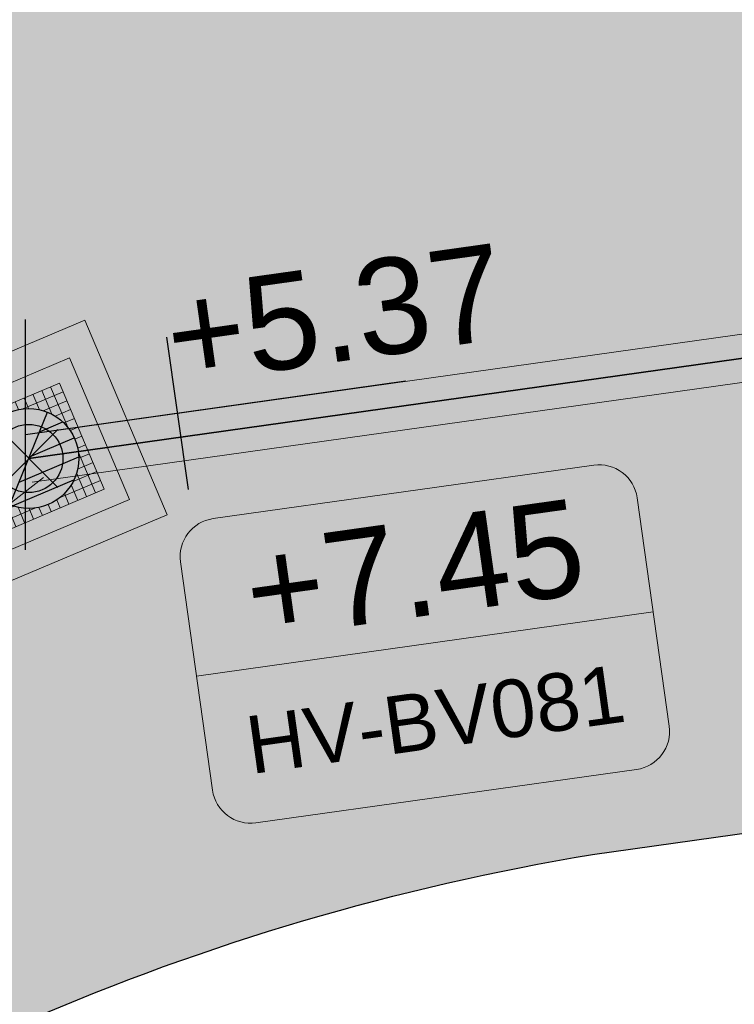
# Model space of a CAD drawing. Extents: x 98477 to 100410, y 398052 to 398969.
# Tile 252 of 256: x 98716.23 to 98719.95, y 398368.91 to 398374.03. Entities that reach past the tile are written whole.
import ezdxf
from ezdxf.enums import TextEntityAlignment as Align

# ---------------------------------------------------------------- set-up
doc = ezdxf.new("R2010")
doc.units = 0
doc.linetypes.add('AL-NUTSTRACE', pattern=[17, 5, -3.5, 0, -3.5, 5])
doc.linetypes.add('RI-DWA', pattern=[9.75, 4.5, -0.75, 0.75, -0.75, 0.75, -0.75, 0.75, -0.75])
for name, color, linetype, lineweight in [('N-KO-kantbegrenzing grondwerk', 70, 'Continuous', 25), ('N-KO-kantverharding', 2, 'Continuous', 25), ('N-RI-DWA b.o.b.', 24, 'Continuous', 25), ('N-RI-DWA hoofdriool', 24, 'RI-DWA', 35), ('N-RI-DWA hoofdriool buiswand', 24, 'Continuous', 13), ('N-RI-DWA put', 1, 'Continuous', 25), ('N-RI-DWA putdeksel', 7, 'Continuous', 18), ('N-RI-DWA putnummer', 24, 'Continuous', 18), ('N-RI-DWA putwand', 7, 'Continuous', 18), ("N-VH-arcering 'MAT' grijs 251", 251, 'Continuous', 18), ('N-VH-arcering printbeton', 8, 'Continuous', 9), ('X-AL-nutstrace VERWERKT', 252, 'AL-NUTSTRACE', 18)]:
    doc.layers.add(name, color=color, linetype=linetype, lineweight=lineweight)
doc.layers.add('X-AL-contourlijnen', color=30, linetype='Continuous', plot=False)
doc.layers.add('X-AL-hulplijn riolering', color=30, linetype='Continuous', plot=False)
doc.styles.add('CS Annotative', font='arial.ttf')

# ---------------------------------------------------------------- blocks, each defined once
blk = doc.blocks.new('*U46')
h = blk.add_hatch()
h.set_pattern_fill('ANSI31', color=256, scale=0.8, angle=157.9061215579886)
h.set_pattern_definition([(202.9061215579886, (-3.070885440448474e-16, -3.779515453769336e-16), (0.03892223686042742, -0.09211438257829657), [])])
h.paths.add_polyline_path([(-0.09779257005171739, -0.2409078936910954, 0.532234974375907), (0.2599999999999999, -2.914335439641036e-16, 0.305282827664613), (0.09779257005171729, 0.2409078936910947)])
at = {"flags": 128}
blk.add_lwpolyline([(-0.09779257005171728, -0.2409078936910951), (0.09779257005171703, 0.240907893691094)], dxfattribs=at)
blk.add_circle((-1.025535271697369e-16, -2.915268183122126e-16), 0.26)
at = {"layer": 'N-RI-DWA putdeksel', "flags": 128}
blk.add_lwpolyline([(-0.159576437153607, -0.3931098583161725), (0.3931098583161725, -0.1595764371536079), (0.1595764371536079, 0.3931098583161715), (-0.3931098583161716, 0.1595764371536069)], close=True, dxfattribs=at)
at = {"layer": 'N-RI-DWA putdeksel', "lineweight": 5, "flags": 128}
for points in [[(0.1135192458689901, 0.3736487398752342), (0.2024899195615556, 0.1630884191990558)], [(-0.03152276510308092, 0.2580819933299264), (0.1790375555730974, 0.347052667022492)], [(-0.02465232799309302, 0.3152653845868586), (-0.001298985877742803, 0.2599967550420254)], [(0.02140486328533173, 0.3347265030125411), (0.05551335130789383, 0.2540044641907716)], [(0.06746205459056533, 0.3541876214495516), (0.1195662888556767, 0.2308763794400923)], [(-0.1628239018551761, 0.256882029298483), (-0.145366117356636, 0.215565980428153)], [(-0.1167667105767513, 0.2763431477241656), (-0.1011978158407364, 0.2394973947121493)], [(-0.07070951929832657, 0.2958042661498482), (-0.05325173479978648, 0.2544882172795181)], [(0.07518743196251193, 0.2488912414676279), (0.19849867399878, 0.3009954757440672)], [(-0.2549382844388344, 0.21795979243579), (-0.2208297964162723, 0.1372377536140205)], [(-0.2088810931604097, 0.2374209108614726), (-0.1855277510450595, 0.1821522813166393)], [(0.137237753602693, 0.2208297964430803), (0.2179597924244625, 0.2549382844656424)], [(0.1821522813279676, 0.1855277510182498), (0.2374209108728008, 0.2088810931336)], [(-0.3736487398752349, 0.1135192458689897), (-0.1630884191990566, 0.2024899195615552)], [(-0.3470526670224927, 0.179037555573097), (-0.2580819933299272, -0.03152276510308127)], [(-0.300995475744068, 0.1984986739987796), (-0.2488912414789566, 0.07518743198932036)], [(0.2155659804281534, 0.1453661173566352), (0.2568820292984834, 0.1628239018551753)], [(-0.3541876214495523, 0.06746205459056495), (-0.2308763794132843, 0.1195662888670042)], [(0.2394973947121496, 0.1011978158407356), (0.276343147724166, 0.1167667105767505)], [(-0.3347265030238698, 0.02140486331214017), (-0.2540044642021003, 0.05551335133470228)], [(0.2544882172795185, 0.05325173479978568), (0.2958042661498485, 0.07070951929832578)], [(0.2580819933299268, 0.03152276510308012), (0.3470526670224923, -0.1790375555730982)], [(0.2599967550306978, 0.001298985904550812), (0.315265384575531, 0.02465232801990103)], [(-0.3152653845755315, -0.02465232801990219), (-0.2599967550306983, -0.001298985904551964)], [(0.2540044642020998, -0.05551335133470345), (0.3347265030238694, -0.02140486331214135)], [(-0.2958042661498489, -0.07070951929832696), (-0.2544882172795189, -0.05325173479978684)], [(-0.2763431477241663, -0.1167667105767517), (-0.2394973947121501, -0.1011978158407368)], [(0.2308763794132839, -0.1195662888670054), (0.354187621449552, -0.0674620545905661)], [(0.2488912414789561, -0.07518743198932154), (0.3009954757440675, -0.1984986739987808)], [(-0.2568820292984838, -0.1628239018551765), (-0.2155659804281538, -0.1453661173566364)], [(0.1630884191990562, -0.2024899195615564), (0.3736487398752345, -0.1135192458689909)], [(0.2208297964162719, -0.1372377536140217), (0.254938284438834, -0.2179597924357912)], [(-0.2374209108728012, -0.2088810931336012), (-0.182152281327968, -0.185527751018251)], [(-0.202489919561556, -0.163088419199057), (-0.1135192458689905, -0.3736487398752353)], [(0.185527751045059, -0.1821522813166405), (0.2088810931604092, -0.2374209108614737)], [(-0.217959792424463, -0.2549382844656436), (-0.1372377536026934, -0.2208297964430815)], [(-0.1984986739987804, -0.3009954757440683), (-0.07518743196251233, -0.2488912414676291)], [(-0.1195662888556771, -0.2308763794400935), (-0.06746205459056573, -0.3541876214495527)], [(-0.05551335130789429, -0.2540044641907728), (-0.02140486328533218, -0.3347265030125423)], [(0.05325173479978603, -0.2544882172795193), (0.07070951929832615, -0.2958042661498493)], [(0.101197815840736, -0.2394973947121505), (0.1167667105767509, -0.2763431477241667)], [(0.1453661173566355, -0.2155659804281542), (0.1628239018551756, -0.2568820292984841)], [(-0.1790375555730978, -0.3470526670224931), (0.03152276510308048, -0.2580819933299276)], [(0.001298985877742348, -0.2599967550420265), (0.02465232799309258, -0.3152653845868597)]]:
    blk.add_lwpolyline(points, dxfattribs=at)
at = {"layer": 'N-RI-DWA putwand', "flags": 128}
for points in [[(-0.2925568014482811, -0.7207014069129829), (0.7207014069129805, -0.2925568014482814), (0.292556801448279, 0.7207014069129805), (-0.7207014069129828, 0.2925568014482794)], [(-0.2127685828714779, -0.5241464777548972), (0.5241464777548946, -0.2127685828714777), (0.2127685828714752, 0.524146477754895), (-0.5241464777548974, 0.2127685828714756)]]:
    blk.add_lwpolyline(points, close=True, dxfattribs=at)
blk = doc.blocks.new('*U264')
at = {"layer": 'X-AL-hulplijn riolering', "flags": 128}
for points in [[(-3.09026362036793e-17, -2.999999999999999), (-3.09026362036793e-17, 3.000000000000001)], [(4.23941847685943, -1.423843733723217), (3.682726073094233, 2.537228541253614)], [(9.902680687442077, 1.391731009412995), (-2.507863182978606e-16, 4.1102565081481e-16)]]:
    blk.add_lwpolyline(points, dxfattribs=at)
at = {"layer": 'N-RI-DWA b.o.b.', "linetype": 'Continuous', "style": 'CS Annotative'}
blk.add_attdef('B.o.b.rechts', text='', height=0.5000000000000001, rotation=7.999999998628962, dxfattribs=at).set_placement((0.7365452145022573, 0.5074457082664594), align=Align.MIDDLE_LEFT)
blk = doc.blocks.new('*U632')
at = {"layer": 'X-AL-hulplijn riolering'}
for points in [[(-0.6275572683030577, 0.6275572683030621), (7.682743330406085e-16, 0), (0.6275572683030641, 0.6275572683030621, 0.4142135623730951)], [(3.290701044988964e-15, 0), (-0.6275572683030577, -0.6275572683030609, 0.4142135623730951), (0.6275572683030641, -0.6275572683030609)]]:
    blk.add_hatch(color=256, dxfattribs=at).paths.add_polyline_path(points)
at = {"lineweight": 9}
blk.add_line((4.365593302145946, -5.663900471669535), (16.24881012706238, -3.993823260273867), dxfattribs=at)
blk.add_lwpolyline([(5.912553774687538, -9.48579964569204), (15.81523446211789, -8.094068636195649, 0.414213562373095), (16.66632942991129, -6.964627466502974), (15.83129082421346, -1.023019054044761, 0.414213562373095), (14.70184965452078, -0.1719240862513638), (4.799168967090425, -1.563655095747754, 0.414213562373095), (3.94807399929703, -2.693096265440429), (4.783112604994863, -8.634704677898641, 0.414213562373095)], format="xyb", close=True)
at = {"layer": 'X-AL-hulplijn riolering'}
for points in [[(0.7530687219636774, -0.7530687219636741), (-0.7530687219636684, 0.7530687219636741)], [(0.7530687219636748, 0.7530687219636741), (-0.7530687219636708, -0.7530687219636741)]]:
    blk.add_lwpolyline(points, dxfattribs=at)
blk.add_circle((3.290701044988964e-15, 0), 0.8875, dxfattribs=at)
at = {"style": 'CS Annotative'}
for tag, height, p in [('HOOGTE', 2.5, (10.03221699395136, -2.872243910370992)), ('NR', 1.5, (10.58218643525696, -6.785479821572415))]:
    blk.add_attdef(tag, text='', height=height, rotation=7.999999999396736, dxfattribs=at).set_placement(p, align=Align.MIDDLE_CENTER)

msp = doc.modelspace()

# ---------------------------------------------------------------- hatches: boundary and pattern name
at = {"layer": "N-VH-arcering 'MAT' grijs 251"}
h = msp.add_hatch(color=256, dxfattribs=at)
h.dxf.hatch_style = 1
edge = h.paths.add_edge_path()
edge.add_line((98801.70985258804, 398275.5025756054), (98759.07881222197, 398269.5111736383))
edge.add_arc((98758.55691309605, 398273.2246788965), 3.749999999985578, 188.0000000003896, 277.9999999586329, ccw=False)
edge.add_line((98754.84340783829, 398272.7027797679), (98754.7320693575, 398273.4949942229))
edge.add_arc((98759.43584268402, 398274.1560664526), 4.75000000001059, 98.00000000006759, 188.0000000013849, ccw=False)
edge.add_line((98758.77477045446, 398278.859839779), (98802.64364589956, 398285.0252081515))
edge.add_arc((98800.79960231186, 398298.1462600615), 13.24999999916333, 278.0000000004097, 315.3695932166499)
edge.add_arc((98814.32101528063, 398284.7981743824), 5.750000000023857, 97.99999999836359, 135.3695932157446, ccw=False)
edge.add_line((98813.52076995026, 398290.4922157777), (98817.94515990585, 398291.114023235))
edge.add_arc((98818.74540523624, 398285.4199818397), 5.750000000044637, 8.00000000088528, 97.99999999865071, ccw=False)
edge.add_line((98824.43944663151, 398286.2202271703), (98832.12180180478, 398231.5574297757))
edge.add_arc((98824.4472242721, 398230.4788382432), 7.74999999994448, -36.90337989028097, 8.000000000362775, ccw=False)
edge.add_line((98830.64450586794, 398225.8252159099), (98822.02531955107, 398214.3469478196))
edge.add_arc((98828.62242576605, 398209.3930917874), 8.249999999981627, 143.0966201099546, 188.000000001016)
edge.add_line((98820.45271419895, 398208.2449137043), (98820.95212056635, 398204.6914527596))
edge.add_line((98820.95212056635, 398204.6914527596), (98824.98814049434, 398175.9736787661))
edge.add_line((98824.98814049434, 398175.9736787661), (98826.34507822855, 398166.3185650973))
edge.add_arc((98829.56344945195, 398166.7708776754), 3.249999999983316, 187.9999999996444, 277.9999999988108)
edge.add_line((98830.01576203, 398163.552506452), (98845.49611657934, 398165.7281284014))
edge.add_line((98845.49611657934, 398165.7281284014), (98850.05134969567, 398166.3683246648))
edge.add_line((98850.05134969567, 398166.3683246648), (98871.26042709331, 398169.349066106))
edge.add_line((98871.26042709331, 398169.349066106), (98879.77673248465, 398170.5459547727))
edge.add_line((98879.77673248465, 398170.5459547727), (98895.91810200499, 398172.8144763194))
edge.add_line((98895.91810200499, 398172.8144763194), (98895.01347684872, 398179.2512187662))
edge.add_line((98895.01347684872, 398179.2512187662), (98835.84495974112, 398170.9356259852))
edge.add_arc((98835.18388751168, 398175.6393993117), 4.749999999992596, 188.0000000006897, 277.9999999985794, ccw=False)
edge.add_line((98830.48011418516, 398174.9783270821), (98825.97718274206, 398207.0183491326))
edge.add_arc((98833.65176027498, 398208.096940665), 7.750000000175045, 143.0966201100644, 188.0000000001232, ccw=False)
edge.add_line((98827.4544786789, 398212.7505629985), (98836.07366499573, 398224.2288310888))
edge.add_arc((98829.47655878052, 398229.1826871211), 8.250000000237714, 323.096620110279, 367.9999999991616)
edge.add_line((98837.64627034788, 398230.3308652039), (98837.34238794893, 398232.4931008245))
edge.add_line((98837.34238794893, 398232.4931008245), (98837.34238780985, 398232.493100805))
edge.add_line((98837.34238780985, 398232.493100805), (98829.68786739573, 398286.9578446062))
edge.add_arc((98835.38190879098, 398287.7580899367), 5.749999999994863, 97.99999999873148, 188.0000000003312, ccw=False)
edge.add_line((98834.58166346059, 398293.452131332), (98882.50500414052, 398300.1873176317))
edge.add_arc((98883.61838894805, 398292.2651730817), 8.000000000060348, 11.632034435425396, 97.9999999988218, ccw=False)
edge.add_line((98891.45409032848, 398293.8781776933), (98890.9995, 398296.0865))
edge.add_line((98890.9995, 398296.0865), (98889.023, 398305.688))
edge.add_line((98889.023, 398305.688), (98888.557, 398307.974))
edge.add_line((98888.557, 398307.974), (98887.38477368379, 398314.7597044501))
edge.add_arc((98879.50153614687, 398313.3978799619), 8.00000000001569, -82.00000000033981, 9.801079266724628, ccw=False)
edge.add_line((98880.6149209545, 398305.475735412), (98872.94460748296, 398304.3977431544))
edge.add_arc((98872.42270835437, 398308.1112484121), 3.749999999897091, 189.4265010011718, 278.00000000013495, ccw=False)
edge.add_arc((92946.7354543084, 397324.3039467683), 6003.049999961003, 9.42650100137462, 10.61166010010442)
edge.add_line((98847.1206531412, 398429.7738954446), (98842.31285519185, 398429.0982035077))
edge.add_arc((92946.7354539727, 397324.3039467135), 5998.200000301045, 9.428546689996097, 10.613773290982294, ccw=False)
edge.add_arc((98860.08948650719, 398306.4687901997), 3.840166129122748, -81.43407539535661, 6.657381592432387, ccw=False)
edge.add_line((98860.66146879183, 398302.6714605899), (98847.18483033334, 398300.7774425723))
edge.add_line((98847.18483033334, 398300.7774425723), (98842.62959721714, 398300.1372463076))
edge.add_line((98842.62959721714, 398300.1372463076), (98820.15051205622, 398296.9780169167))
edge.add_arc((98819.35026672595, 398302.672058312), 5.749999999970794, 187.9999999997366, 277.99999999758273, ccw=False)
edge.add_line((98813.65622533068, 398301.8718129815), (98812.30624625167, 398311.4774132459))
edge.add_line((98812.30624625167, 398311.4774132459), (98811.1093575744, 398319.9937186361))
edge.add_line((98811.1093575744, 398319.9937186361), (98809.24443803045, 398333.2633107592))
edge.add_line((98809.24443803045, 398333.2633107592), (98808.67382831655, 398337.3234098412))
edge.add_line((98808.67382831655, 398337.3234098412), (98807.71353391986, 398344.1562595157))
edge.add_line((98807.71353391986, 398344.1562595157), (98807.70657526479, 398344.2057729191))
edge.add_line((98807.70657526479, 398344.2057729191), (98811.66764753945, 398344.7624653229))
edge.add_line((98811.66764753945, 398344.7624653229), (98829.49247277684, 398347.2675811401))
edge.add_line((98829.49247277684, 398347.2675811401), (98831.96814294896, 398347.6155138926))
edge.add_line((98831.96814294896, 398347.6155138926), (98831.06351779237, 398354.0522563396))
edge.add_line((98831.06351779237, 398354.0522563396), (98828.58784762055, 398353.704323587))
edge.add_line((98828.58784762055, 398353.704323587), (98810.76302238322, 398351.1992077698))
edge.add_line((98810.76302238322, 398351.1992077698), (98806.80195010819, 398350.6425153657))
edge.add_line((98806.80195010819, 398350.6425153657), (98806.79499145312, 398350.6920287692))
edge.add_line((98806.79499145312, 398350.6920287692), (98805.14616655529, 398362.4240275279))
edge.add_line((98805.14616655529, 398362.4240275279), (98805.04836903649, 398363.119893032))
edge.add_line((98805.04836903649, 398363.119893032), (98803.99065346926, 398370.6459303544))
edge.add_line((98803.99065346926, 398370.6459303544), (98802.48758397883, 398381.3408254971))
edge.add_line((98802.48758397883, 398381.3408254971), (98801.4298684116, 398388.8668628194))
edge.add_line((98801.4298684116, 398388.8668628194), (98799.92679892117, 398399.561757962))
edge.add_line((98799.92679892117, 398399.561757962), (98798.86908335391, 398407.0877952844))
edge.add_line((98798.86908335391, 398407.0877952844), (98797.36601386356, 398417.7826904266))
edge.add_line((98797.36601386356, 398417.7826904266), (98796.79540414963, 398421.8427895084))
edge.add_line((98796.79540414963, 398421.8427895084), (98795.88382033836, 398428.3290453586))
edge.add_line((98795.88382033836, 398428.3290453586), (98795.87686168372, 398428.3785587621))
edge.add_line((98795.87686168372, 398428.3785587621), (98799.83793395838, 398428.9352511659))
edge.add_line((98799.83793395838, 398428.9352511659), (98817.66275919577, 398431.4403669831))
edge.add_line((98817.66275919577, 398431.4403669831), (98820.13842936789, 398431.7882997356))
edge.add_line((98820.13842936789, 398431.7882997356), (98819.2338042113, 398438.2250421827))
edge.add_line((98819.2338042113, 398438.2250421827), (98816.75813403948, 398437.87710943))
edge.add_line((98816.75813403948, 398437.87710943), (98798.93330880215, 398435.3719936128))
edge.add_line((98798.93330880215, 398435.3719936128), (98794.9722365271, 398434.8153012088))
edge.add_line((98794.9722365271, 398434.8153012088), (98794.96527787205, 398434.8648146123))
edge.add_line((98794.96527787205, 398434.8648146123), (98793.37870452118, 398446.1538705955))
edge.add_line((98793.37870452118, 398446.1538705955), (98792.73850825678, 398450.7091037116))
edge.add_line((98792.73850825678, 398450.7091037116), (98789.33816684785, 398474.9037900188))
edge.add_line((98789.33816684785, 398474.9037900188), (98783.89169246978, 398474.1383379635))
edge.add_line((98783.89169246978, 398474.1383379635), (98786.76317609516, 398453.7066703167))
edge.add_arc((98782.05940276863, 398453.0455980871), 4.750000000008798, -82.0000000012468, 7.999999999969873, ccw=False)
edge.add_line((98782.72047499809, 398448.3418247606), (98773.11487473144, 398446.9918456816))
edge.add_line((98773.11487473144, 398446.9918456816), (98764.5985693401, 398445.7949570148))
edge.add_line((98764.5985693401, 398445.7949570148), (98743.40683266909, 398442.8166526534))
edge.add_line((98743.40683266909, 398442.8166526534), (98734.89052727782, 398441.6197639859))
edge.add_line((98734.89052727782, 398441.6197639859), (98611.80020633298, 398424.3205475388))
edge.add_line((98611.80020633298, 398424.3205475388), (98607.65702311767, 398453.8008279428))
edge.add_arc((98611.6373665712, 398454.1216500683), 3.993251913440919, 101.39182936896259, 184.6081706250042, ccw=False)
edge.add_line((98610.84862924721, 398458.0362323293), (98611.83889731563, 398458.1754054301))
edge.add_line((98611.83889731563, 398458.1754054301), (98639.5664032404, 398462.0722522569))
edge.add_line((98639.5664032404, 398462.0722522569), (98641.54693937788, 398462.3505984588))
edge.add_line((98641.54693937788, 398462.3505984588), (98659.37176461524, 398464.8557142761))
edge.add_line((98659.37176461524, 398464.8557142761), (98661.84743478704, 398465.2036470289))
edge.add_line((98661.84743478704, 398465.2036470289), (98660.94280963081, 398471.6403894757))
edge.add_line((98660.94280963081, 398471.6403894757), (98649.90132066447, 398470.0886093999))
edge.add_line((98649.90132066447, 398470.0886093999), (98624.64948491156, 398466.5396953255))
edge.add_line((98624.64948491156, 398466.5396953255), (98622.66894877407, 398466.2613491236))
edge.add_line((98622.66894877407, 398466.2613491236), (98604.84412353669, 398463.7562333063))
edge.add_line((98604.84412353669, 398463.7562333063), (98602.86358739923, 398463.4778871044))
edge.add_line((98602.86358739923, 398463.4778871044), (98594.9414428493, 398462.3645022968))
edge.add_line((98594.9414428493, 398462.3645022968), (98576.27488975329, 398459.7410893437))
edge.add_line((98576.27488975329, 398459.7410893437), (98577.17951490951, 398453.3043468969))
edge.add_line((98577.17951490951, 398453.3043468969), (98578.1697829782, 398453.4435199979))
edge.add_line((98578.1697829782, 398453.4435199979), (98598.47059208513, 398456.2943364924))
edge.add_arc((98598.79151287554, 398452.3139562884), 3.993296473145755, 11.424909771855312, 94.60953932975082, ccw=False)
edge.add_line((98602.70568277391, 398453.1049624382), (98606.84886598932, 398423.6246820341))
edge.add_line((98606.84886598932, 398423.6246820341), (98548.81915716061, 398415.4691383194))
edge.add_arc((98548.15808493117, 398420.172911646), 4.750000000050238, 188.0000000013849, 277.99999999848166, ccw=False)
edge.add_line((98543.45431160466, 398419.5118394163), (98539.76818545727, 398445.7399897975))
edge.add_line((98539.76818545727, 398445.7399897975), (98538.97597100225, 398445.6286513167))
edge.add_line((98538.97597100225, 398445.6286513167), (98538.73241807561, 398447.361620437))
edge.add_line((98538.73241807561, 398447.361620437), (98534.77134580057, 398446.8049280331))
edge.add_line((98534.77134580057, 398446.8049280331), (98536.52992450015, 398434.2919904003))
edge.add_line((98536.52992450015, 398434.2919904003), (98537.17012076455, 398429.7367572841))
edge.add_line((98537.17012076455, 398429.7367572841), (98538.39484405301, 398421.0223982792))
edge.add_line((98538.39484405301, 398421.0223982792), (98539.03504031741, 398416.467165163))
edge.add_line((98539.03504031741, 398416.467165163), (98541.02521566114, 398402.30633178))
edge.add_line((98541.02521566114, 398402.30633178), (98541.66541192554, 398397.7510986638))
edge.add_line((98541.66541192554, 398397.7510986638), (98543.65558726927, 398383.5902652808))
edge.add_line((98543.65558726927, 398383.5902652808), (98544.29578353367, 398379.0350321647))
edge.add_line((98544.29578353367, 398379.0350321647), (98545.60401068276, 398369.7265123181))
edge.add_arc((98543.87104156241, 398369.4829593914), 1.750000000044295, -82.00000000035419, 7.99999999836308, ccw=False)
edge.add_line((98544.11459448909, 398367.7499902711), (98522.47723718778, 398364.7090580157))
edge.add_line((98522.47723718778, 398364.7090580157), (98523.21485462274, 398359.4606372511))
edge.add_line((98523.21485462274, 398359.4606372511), (98545.05026553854, 398362.5294041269))
edge.add_line((98545.05026553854, 398362.5294041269), (98549.60549865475, 398363.1696003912))
edge.add_line((98549.60549865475, 398363.1696003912), (98564.16243926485, 398365.2154449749))
edge.add_arc((98564.82351149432, 398360.5116716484), 4.749999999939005, 8.000000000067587, 97.99999999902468, ccw=False)
edge.add_line((98569.5272848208, 398361.172743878), (98576.49985717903, 398311.5603136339))
edge.add_arc((98571.7960838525, 398310.8992414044), 4.749999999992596, -82.0000000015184, 7.999999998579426, ccw=False)
edge.add_line((98572.45715608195, 398306.1954680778), (98563.84182388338, 398304.9846620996))
edge.add_line((98563.84182388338, 398304.9846620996), (98559.28659076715, 398304.3444658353))
edge.add_line((98559.28659076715, 398304.3444658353), (98541.0161448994, 398301.7767221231))
edge.add_line((98541.0161448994, 398301.7767221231), (98541.7537623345, 398296.5283013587))
edge.add_line((98541.7537623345, 398296.5283013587), (98553.88454617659, 398298.2331718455))
edge.add_arc((98554.12809910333, 398296.5002027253), 1.749999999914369, 7.999999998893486, 98.0000000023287, ccw=False)
edge.add_line((98555.86106822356, 398296.7437556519), (98557.35022040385, 398286.1478873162))
edge.add_line((98557.35022040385, 398286.1478873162), (98557.99041666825, 398281.5926542))
edge.add_line((98557.99041666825, 398281.5926542), (98560.13368242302, 398266.3425259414))
edge.add_line((98560.13368242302, 398266.3425259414), (98560.77387868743, 398261.7872928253))
edge.add_line((98560.77387868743, 398261.7872928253), (98562.9171444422, 398246.5371645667))
edge.add_line((98562.9171444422, 398246.5371645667), (98563.5573407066, 398241.9819314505))
edge.add_line((98563.5573407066, 398241.9819314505), (98565.70060646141, 398226.7318031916))
edge.add_line((98565.70060646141, 398226.7318031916), (98566.34080272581, 398222.1765700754))
edge.add_line((98566.34080272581, 398222.1765700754), (98567.56552601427, 398213.4622110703))
edge.add_line((98567.56552601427, 398213.4622110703), (98568.20572227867, 398208.9069779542))
edge.add_line((98568.20572227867, 398208.9069779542), (98576.53105717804, 398149.6691420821))
edge.add_line((98576.53105717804, 398149.6691420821), (98576.55610833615, 398149.4908938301))
edge.add_line((98576.55610833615, 398149.4908938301), (98535.4599834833, 398143.7152101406))
edge.add_line((98535.4599834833, 398143.7152101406), (98536.3465161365, 398137.4072025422))
edge.add_line((98536.3465161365, 398137.4072025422), (98537.33678420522, 398137.5463756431))
edge.add_line((98537.33678420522, 398137.5463756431), (98577.44264098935, 398143.1828862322))
edge.add_line((98577.44264098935, 398143.1828862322), (98578.76478544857, 398133.7753395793))
edge.add_line((98578.76478544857, 398133.7753395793), (98538.65892866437, 398128.1388289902))
edge.add_line((98538.65892866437, 398128.1388289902), (98537.66866059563, 398127.9996558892))
edge.add_line((98537.66866059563, 398127.9996558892), (98538.57328575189, 398121.5629134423))
edge.add_line((98538.57328575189, 398121.5629134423), (98579.66941060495, 398127.3385971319))
edge.add_line((98579.66941060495, 398127.3385971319), (98579.67636925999, 398127.2890837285))
edge.add_line((98579.67636925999, 398127.2890837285), (98580.7660946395, 398119.5352847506))
edge.add_line((98580.7660946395, 398119.5352847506), (98582.57534495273, 398106.6617998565))
edge.add_line((98582.57534495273, 398106.6617998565), (98583.06245080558, 398103.1958616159))
edge.add_line((98583.06245080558, 398103.1958616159), (98584.87170111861, 398090.3223767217))
edge.add_line((98584.87170111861, 398090.3223767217), (98585.35880697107, 398086.8564384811))
edge.add_line((98585.35880697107, 398086.8564384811), (98587.16805728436, 398073.9829535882))
edge.add_line((98587.16805728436, 398073.9829535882), (98588.14928671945, 398067.0011433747))
edge.add_arc((98585.92118356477, 398066.6880038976), 2.249999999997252, -71.05267843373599, 7.999999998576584, ccw=False)
edge.add_line((98586.6517556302, 398064.5599145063), (98587.08769329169, 398064.7095716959))
edge.add_line((98587.08769329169, 398064.7095716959), (98595.76511800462, 398067.6885274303))
edge.add_line((98595.76511800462, 398067.6885274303), (98596.09256923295, 398067.8009412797))
edge.add_arc((98595.36199716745, 398069.9290306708), 2.249999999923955, 187.9999999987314, 288.947321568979, ccw=False)
edge.add_line((98593.13389401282, 398069.6158911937), (98582.46560133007, 398145.5247379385))
edge.add_arc((98587.16937465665, 398146.1858101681), 4.750000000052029, 98.00000000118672, 187.9999999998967, ccw=False)
edge.add_line((98586.50830242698, 398150.8895834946), (98609.06670264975, 398154.0599598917))
edge.add_line((98609.06670264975, 398154.0599598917), (98621.30783352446, 398156.2004915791))
edge.add_line((98621.30783352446, 398156.2004915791), (98618.71337939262, 398174.6609919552))
edge.add_line((98618.71337939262, 398174.6609919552), (98600.88855415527, 398172.155876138))
edge.add_line((98600.88855415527, 398172.155876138), (98602.70587460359, 398159.2249692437))
edge.add_line((98602.70587460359, 398159.2249692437), (98585.67326382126, 398156.8311919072))
edge.add_arc((98585.08617653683, 398161.633146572), 4.837710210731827, 189.0296070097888, 276.97039299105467, ccw=False)
edge.add_line((98580.30841826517, 398160.8738930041), (98573.6350680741, 398208.3572469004))
edge.add_line((98573.6350680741, 398208.3572469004), (98572.71652560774, 398214.8930161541))
edge.add_line((98572.71652560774, 398214.8930161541), (98570.01656744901, 398234.1042166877))
edge.add_line((98570.01656744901, 398234.1042166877), (98569.09802498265, 398240.6399859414))
edge.add_line((98569.09802498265, 398240.6399859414), (98568.63179509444, 398243.9573839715))
edge.add_line((98568.63179509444, 398243.9573839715), (98568.16556520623, 398247.2747820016))
edge.add_arc((98572.86933853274, 398247.9358542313), 4.74999999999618, 98.00000000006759, 188.0000000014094, ccw=False)
edge.add_line((98572.20826630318, 398252.6396275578), (98597.85620928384, 398256.2442108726))
edge.add_line((98597.85620928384, 398256.2442108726), (98604.39197853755, 398257.1627533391))
edge.add_line((98604.39197853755, 398257.1627533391), (98619.64210679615, 398259.3060190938))
edge.add_line((98619.64210679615, 398259.3060190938), (98626.17787604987, 398260.2245615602))
edge.add_line((98626.17787604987, 398260.2245615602), (98639.44746817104, 398262.089481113))
edge.add_line((98639.44746817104, 398262.089481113), (98639.4969815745, 398262.096439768))
edge.add_line((98639.4969815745, 398262.096439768), (98640.05367397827, 398258.1353674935))
edge.add_line((98640.05367397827, 398258.1353674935), (98641.8629242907, 398245.2618825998))
edge.add_line((98641.8629242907, 398245.2618825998), (98642.14127049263, 398243.2813464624))
edge.add_line((98642.14127049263, 398243.2813464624), (98643.25465530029, 398235.3592019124))
edge.add_line((98643.25465530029, 398235.3592019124), (98644.5767997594, 398225.9516552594))
edge.add_line((98644.5767997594, 398225.9516552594), (98646.03811731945, 398215.5538405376))
edge.add_line((98646.03811731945, 398215.5538405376), (98646.38605007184, 398213.0781703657))
edge.add_line((98646.38605007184, 398213.0781703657), (98652.82279251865, 398213.9827955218))
edge.add_line((98652.82279251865, 398213.9827955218), (98652.47485976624, 398216.4584656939))
edge.add_line((98652.47485976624, 398216.4584656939), (98651.70940771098, 398221.904940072))
edge.add_line((98651.70940771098, 398221.904940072), (98651.43106150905, 398223.8854762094))
edge.add_line((98651.43106150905, 398223.8854762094), (98649.62181119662, 398236.758961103))
edge.add_line((98649.62181119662, 398236.758961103), (98649.34346499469, 398238.7394972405))
edge.add_line((98649.34346499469, 398238.7394972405), (98646.49041642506, 398259.0399926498))
edge.add_line((98646.49041642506, 398259.0399926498), (98645.93372402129, 398263.0010649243))
edge.add_line((98645.93372402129, 398263.0010649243), (98645.98323742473, 398263.0080235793))
edge.add_line((98645.98323742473, 398263.0080235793), (98654.39783815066, 398264.1906185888))
edge.add_line((98654.39783815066, 398264.1906185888), (98722.62535253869, 398273.7793704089))
edge.add_line((98722.62535253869, 398273.7793704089), (98731.14165792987, 398274.9762590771))
edge.add_line((98731.14165792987, 398274.9762590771), (98743.97026282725, 398276.7792019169))
edge.add_arc((98744.55735011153, 398271.9772472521), 4.837710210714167, 9.02960700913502, 96.9703929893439, ccw=False)
edge.add_line((98749.33510838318, 398272.73650082), (98750.7268393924, 398262.8338201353))
edge.add_line((98750.7268393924, 398262.8338201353), (98752.41029510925, 398263.0704144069))
edge.add_line((98752.41029510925, 398263.0704144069), (98756.96552822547, 398263.7106106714))
edge.add_line((98756.96552822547, 398263.7106106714), (98772.21565648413, 398265.8538764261))
edge.add_line((98772.21565648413, 398265.8538764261), (98776.77088960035, 398266.4940726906))
edge.add_line((98776.77088960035, 398266.4940726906), (98795.98209013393, 398269.1940308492))
edge.add_line((98795.98209013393, 398269.1940308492), (98800.53732325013, 398269.8342271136))
edge.add_line((98800.53732325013, 398269.8342271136), (98802.46834598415, 398270.1056146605))
edge.add_line((98802.46834598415, 398270.1056146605), (98801.70985258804, 398275.5025756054))
edge = h.paths.add_edge_path(flags=16)
edge.add_line((98744.0622075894, 398333.4636472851), (98751.98435213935, 398334.5770320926))
edge.add_line((98751.98435213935, 398334.5770320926), (98753.96600319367, 398334.8555349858))
edge.add_line((98753.96600319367, 398334.8555349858), (98764.36270300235, 398336.316695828))
edge.add_line((98764.36270300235, 398336.316695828), (98764.36270299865, 398336.3166958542))
edge.add_line((98764.36270299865, 398336.3166958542), (98766.34323913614, 398336.5950420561))
edge.add_line((98766.34323913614, 398336.5950420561), (98774.26538368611, 398337.7084268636))
edge.add_line((98774.26538368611, 398337.7084268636), (98774.24729118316, 398337.8371617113))
edge.add_line((98774.24729118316, 398337.8371617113), (98802.48973650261, 398341.8063785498))
edge.add_line((98802.48973650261, 398341.8063785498), (98803.0185942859, 398338.0433598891))
edge.add_line((98803.0185942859, 398338.0433598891), (98808.47417984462, 398299.2248515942))
edge.add_arc((98800.79960231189, 398298.1462600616), 7.750000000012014, -82.00000000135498, 8.000000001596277, ccw=False)
edge.add_line((98801.87819384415, 398290.4716825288), (98771.96746476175, 398286.2680036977))
edge.add_line((98771.96746476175, 398286.2680036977), (98767.41223164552, 398285.6278074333))
edge.add_line((98767.41223164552, 398285.6278074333), (98755.13290759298, 398283.9020609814))
edge.add_line((98755.13290759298, 398283.9020609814), (98746.61660220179, 398282.7051723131))
edge.add_line((98746.61660220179, 398282.7051723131), (98730.37620587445, 398280.4227334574))
edge.add_line((98730.37620587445, 398280.4227334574), (98721.85990048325, 398279.2258447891))
edge.add_line((98721.85990048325, 398279.2258447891), (98654.3282516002, 398269.7348904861))
edge.add_arc((98653.66717937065, 398274.4386638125), 4.749999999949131, 187.9999999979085, 277.9999999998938, ccw=False)
edge.add_line((98648.96340604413, 398273.7775915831), (98644.1340994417, 398308.1398935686))
edge.add_line((98644.1340994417, 398308.1398935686), (98642.93721077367, 398316.6561989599))
edge.add_line((98642.93721077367, 398316.6561989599), (98640.29988051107, 398335.4217788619))
edge.add_line((98640.29988051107, 398335.4217788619), (98638.12129075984, 398335.1155980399))
edge.add_line((98638.12129075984, 398335.1155980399), (98637.23004949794, 398334.990342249))
edge.add_line((98637.23004949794, 398334.990342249), (98635.05145974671, 398334.6841614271))
edge.add_line((98635.05145974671, 398334.6841614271), (98635.74036659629, 398329.7823344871))
edge.add_line((98635.74036659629, 398329.7823344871), (98636.93725526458, 398321.266029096))
edge.add_line((98636.93725526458, 398321.266029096), (98638.384655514, 398310.967241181))
edge.add_line((98638.384655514, 398310.967241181), (98639.02485177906, 398306.4120080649))
edge.add_line((98639.02485177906, 398306.4120080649), (98641.16811753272, 398291.1618798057))
edge.add_line((98641.16811753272, 398291.1618798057), (98642.36500620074, 398282.6455744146))
edge.add_line((98642.36500620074, 398282.6455744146), (98643.71498527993, 398273.0399741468))
edge.add_arc((98639.01121195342, 398272.3789019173), 4.749999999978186, -82.00000000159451, 7.999999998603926, ccw=False)
edge.add_line((98639.67228418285, 398267.6751285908), (98619.32227537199, 398264.8151213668))
edge.add_line((98619.32227537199, 398264.8151213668), (98614.27190822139, 398264.1053385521))
edge.add_line((98614.27190822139, 398264.1053385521), (98593.92189940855, 398261.2453313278))
edge.add_arc((98593.26082717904, 398265.9491046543), 4.750000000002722, 188.0000000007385, 277.9999999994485, ccw=False)
edge.add_line((98588.55705385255, 398265.2880324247), (98581.77932383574, 398313.5140873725))
edge.add_line((98581.77932383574, 398313.5140873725), (98580.58243516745, 398322.0303927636))
edge.add_line((98580.58243516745, 398322.0303927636), (98575.23122943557, 398360.1062000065))
edge.add_line((98575.23122943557, 398360.1062000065), (98574.59103317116, 398364.6614331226))
edge.add_line((98574.59103317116, 398364.6614331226), (98572.66348572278, 398378.3766458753))
edge.add_line((98572.66348572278, 398378.3766458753), (98571.18825085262, 398388.8734874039))
edge.add_line((98571.18825085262, 398388.8734874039), (98568.51612731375, 398407.8866343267))
edge.add_arc((98573.21990064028, 398408.5477065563), 4.750000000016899, 97.9999999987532, 188.0000000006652, ccw=False)
edge.add_line((98572.55882841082, 398413.2514798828), (98607.11918401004, 398418.1086211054))
edge.add_line((98607.11918401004, 398418.1086211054), (98607.61431804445, 398418.1782076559))
edge.add_line((98607.61431804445, 398418.1782076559), (98611.58353488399, 398389.9357623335))
edge.add_line((98611.58353488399, 398389.9357623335), (98611.454800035, 398389.9176698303))
edge.add_line((98611.454800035, 398389.9176698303), (98613.2640503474, 398377.0441849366))
edge.add_line((98613.2640503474, 398377.0441849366), (98613.33363689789, 398376.5490509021))
edge.add_line((98613.33363689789, 398376.5490509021), (98626.20712179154, 398378.3583012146))
edge.add_line((98626.20712179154, 398378.3583012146), (98628.18765792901, 398378.6366474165))
edge.add_line((98628.18765792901, 398378.6366474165), (98636.10980247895, 398379.7500322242))
edge.add_line((98636.10980247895, 398379.7500322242), (98648.36932117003, 398381.4729952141))
edge.add_line((98648.36932117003, 398381.4729952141), (98647.4646960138, 398387.9097376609))
edge.add_line((98647.4646960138, 398387.9097376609), (98634.59121112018, 398386.1004873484))
edge.add_line((98634.59121112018, 398386.1004873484), (98632.49184281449, 398385.8054403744))
edge.add_line((98632.49184281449, 398385.8054403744), (98619.73719008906, 398384.0128908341))
edge.add_line((98619.73719008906, 398384.0128908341), (98617.50908693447, 398383.6997513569))
edge.add_line((98617.50908693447, 398383.6997513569), (98612.56565838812, 398418.8740731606))
edge.add_line((98612.56565838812, 398418.8740731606), (98613.06079242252, 398418.943659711))
edge.add_line((98613.06079242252, 398418.943659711), (98667.57504960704, 398426.6051389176))
edge.add_line((98667.57504960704, 398426.6051389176), (98722.08930679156, 398434.2666181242))
edge.add_line((98722.08930679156, 398434.2666181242), (98726.14940587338, 398434.8372278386))
edge.add_line((98726.14940587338, 398434.8372278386), (98759.42241298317, 398439.51344403))
edge.add_line((98759.42241298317, 398439.51344403), (98763.48251206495, 398440.084053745))
edge.add_line((98763.48251206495, 398440.084053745), (98783.48592705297, 398442.8953503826))
edge.add_arc((98784.14699928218, 398438.191577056), 4.750000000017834, 8.000000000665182, 97.99999999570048, ccw=False)
edge.add_line((98788.85077260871, 398438.8526492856), (98795.6145853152, 398390.7256211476))
edge.add_arc((98790.91081198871, 398390.064548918), 4.749999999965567, -82.00000000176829, 8.000000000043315, ccw=False)
edge.add_line((98791.57188421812, 398385.3607755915), (98787.36324492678, 398384.7692899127))
edge.add_line((98787.36324492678, 398384.7692899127), (98774.48976003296, 398382.9600396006))
edge.add_line((98774.48976003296, 398382.9600396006), (98766.12199485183, 398381.7840268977))
edge.add_line((98766.12199485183, 398381.7840268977), (98766.07248144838, 398381.7770682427))
edge.add_line((98766.07248144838, 398381.7770682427), (98764.94517930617, 398389.7982395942))
edge.add_line((98764.94517930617, 398389.7982395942), (98762.09213076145, 398410.0987350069))
edge.add_line((98762.09213076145, 398410.0987350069), (98761.95295766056, 398411.0890030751))
edge.add_line((98761.95295766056, 398411.0890030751), (98755.5162152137, 398410.1843779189))
edge.add_line((98755.5162152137, 398410.1843779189), (98755.65538831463, 398409.1941098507))
edge.add_line((98755.65538831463, 398409.1941098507), (98758.50843688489, 398388.893614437))
edge.add_line((98758.50843688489, 398388.893614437), (98759.63573900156, 398380.8724430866))
edge.add_line((98759.63573900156, 398380.8724430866), (98759.5862255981, 398380.8654844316))
edge.add_line((98759.5862255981, 398380.8654844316), (98748.79230364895, 398379.3484976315))
edge.add_line((98748.79230364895, 398379.3484976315), (98744.23707053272, 398378.7083013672))
edge.add_line((98744.23707053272, 398378.7083013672), (98741.31577972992, 398378.2977407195))
edge.add_line((98741.31577972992, 398378.2977407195), (98735.86930535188, 398377.532288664))
edge.add_line((98735.86930535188, 398377.532288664), (98732.94801454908, 398377.1217280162))
edge.add_line((98732.94801454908, 398377.1217280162), (98728.39278143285, 398376.4815317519))
edge.add_line((98728.39278143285, 398376.4815317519), (98718.31915239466, 398375.0657755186))
edge.add_arc((98720.44154218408, 398359.9641874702), 15.25000000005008, 97.9999999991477, 128.0000000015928)
edge.add_line((98711.052704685, 398371.9813514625), (98707.24934533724, 398369.0098414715))
edge.add_line((98707.24934533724, 398369.0098414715), (98710.51235115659, 398364.8333844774))
edge.add_line((98710.51235115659, 398364.8333844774), (98713.62044188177, 398367.261691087))
edge.add_arc((98721.25410813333, 398357.3241039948), 12.53110121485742, 99.37790491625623, 127.53006232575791, ccw=False)
edge.add_line((98719.21222162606, 398369.6877279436), (98728.55711414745, 398371.001066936))
edge.add_line((98728.55711414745, 398371.001066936), (98733.11234726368, 398371.6412632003))
edge.add_line((98733.11234726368, 398371.6412632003), (98743.90626921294, 398373.1582500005))
edge.add_line((98743.90626921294, 398373.1582500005), (98752.42257460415, 398374.3551386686))
edge.add_line((98752.42257460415, 398374.3551386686), (98763.21649655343, 398375.8721254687))
edge.add_line((98763.21649655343, 398375.8721254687), (98767.77172966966, 398376.512321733))
edge.add_line((98767.77172966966, 398376.512321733), (98793.32064568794, 398380.102987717))
edge.add_arc((98793.7681908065, 398376.2908113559), 3.838357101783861, 9.304190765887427, 96.69580920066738, ccw=False)
edge.add_line((98797.55605007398, 398376.9113815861), (98799.60189465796, 398362.3544409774))
edge.add_line((98799.60189465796, 398362.3544409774), (98801.64078058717, 398347.8470137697))
edge.add_line((98801.64078058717, 398347.8470137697), (98801.71036713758, 398347.3518797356))
edge.add_line((98801.71036713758, 398347.3518797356), (98773.46792181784, 398343.3826628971))
edge.add_line((98773.46792181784, 398343.3826628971), (98773.36075853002, 398344.1451693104))
edge.add_line((98773.36075853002, 398344.1451693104), (98770.8850883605, 398343.7972365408))
edge.add_line((98770.8850883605, 398343.7972365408), (98758.01160346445, 398341.9879862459))
edge.add_line((98758.01160346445, 398341.9879862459), (98756.03106732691, 398341.7096400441))
edge.add_line((98756.03106732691, 398341.7096400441), (98743.15758242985, 398339.900389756))
edge.add_line((98743.15758242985, 398339.900389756), (98743.15758243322, 398339.9003897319))
edge.add_line((98743.15758243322, 398339.9003897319), (98742.16731436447, 398339.761216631))
edge.add_line((98742.16731436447, 398339.761216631), (98743.07193952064, 398333.3244741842))
edge.add_line((98743.07193952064, 398333.3244741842), (98744.0622075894, 398333.4636472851))
edge = h.paths.add_edge_path(flags=16)
edge.add_line((98545.99047331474, 398402.9031704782), (98545.73996173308, 398404.6856530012))
edge.add_arc((98550.44373505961, 398405.3467252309), 4.750000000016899, 98.00000000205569, 188.0000000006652, ccw=False)
edge.add_line((98549.78266282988, 398410.0504985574), (98557.70480737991, 398411.1638833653))
edge.add_arc((98558.36587960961, 398406.4601100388), 4.750000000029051, 8.000000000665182, 98.00000000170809, ccw=False)
edge.add_line((98563.06965293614, 398407.1211822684), (98563.35495779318, 398405.0911327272))
edge.add_line((98563.35495779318, 398405.0911327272), (98565.09462155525, 398392.7127818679))
edge.add_line((98565.09462155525, 398392.7127818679), (98565.44255430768, 398390.237111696))
edge.add_line((98565.44255430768, 398390.237111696), (98567.18221806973, 398377.8587608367))
edge.add_line((98567.18221806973, 398377.8587608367), (98567.46752292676, 398375.8287112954))
edge.add_arc((98562.76374960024, 398375.1676390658), 4.749999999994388, -82.00000000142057, 7.9999999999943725, ccw=False)
edge.add_line((98563.42482182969, 398370.4638657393), (98555.50267727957, 398369.3504809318))
edge.add_arc((98554.84160505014, 398374.0542542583), 4.749999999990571, 187.9999999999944, 277.99999999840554, ccw=False)
edge.add_line((98550.13783172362, 398373.3931820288), (98549.88732014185, 398375.1756645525))
edge.add_line((98549.88732014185, 398375.1756645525), (98548.07806982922, 398388.0491494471))
edge.add_line((98548.07806982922, 398388.0491494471), (98547.79972362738, 398390.0296855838))
edge.add_line((98547.79972362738, 398390.0296855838), (98545.99047331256, 398402.9031704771))
edge = h.paths.add_edge_path(flags=16)
edge.add_line((98580.97427237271, 398279.7231952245), (98580.69592617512, 398281.7037313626))
edge.add_line((98580.69592617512, 398281.7037313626), (98579.23460861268, 398292.1015460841))
edge.add_line((98579.23460861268, 398292.1015460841), (98578.55961907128, 398296.9043462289))
edge.add_arc((98573.85584574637, 398296.2432739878), 4.750000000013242, 8.000000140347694, 98.00000000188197)
edge.add_line((98573.19477351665, 398300.9470473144), (98565.5697093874, 398299.8754144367))
edge.add_arc((98566.23078161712, 398295.1716411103), 4.749999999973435, 98.00000000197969, 186.1903587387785)
edge.add_line((98561.5084782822, 398294.6594387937), (98561.50613232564, 398294.659109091))
edge.add_line((98561.50613232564, 398294.659109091), (98563.66331539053, 398279.3099540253))
edge.add_line((98563.66331539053, 398279.3099540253), (98563.94166159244, 398277.329417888))
edge.add_line((98563.94166159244, 398277.329417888), (98566.09884465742, 398261.9802628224))
edge.add_line((98566.09884465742, 398261.9802628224), (98566.10119061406, 398261.980592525))
edge.add_arc((98570.78174201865, 398262.7898752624), 4.749999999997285, 189.8096412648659, 277.9999999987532)
edge.add_line((98571.4428142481, 398258.0861019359), (98579.06787837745, 398259.1577348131))
edge.add_arc((98578.406806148, 398263.8615081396), 4.749999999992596, 277.9999999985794, 367.9999999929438)
edge.add_line((98583.11057947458, 398264.5225803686), (98582.43558993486, 398269.325380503))
edge.add_line((98582.43558993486, 398269.325380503), (98580.97427237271, 398279.7231952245))
edge = h.paths.add_edge_path(flags=16)
edge.add_line((98615.08128089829, 398162.7819088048), (98614.48868373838, 398166.998456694))
edge.add_arc((98612.75571461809, 398166.7549037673), 1.749999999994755, 8.000000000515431, 98.00000000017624)
edge.add_line((98612.51216169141, 398168.4878728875), (98608.55108941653, 398167.9311804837))
edge.add_arc((98608.79464234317, 398166.1982113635), 1.749999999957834, 97.99999999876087, 188.000000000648)
edge.add_line((98607.06167322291, 398165.9546584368), (98607.65427038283, 398161.7381105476))
edge.add_arc((98609.38723950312, 398161.9816634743), 1.749999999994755, 188.0000000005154, 277.999999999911)
edge.add_line((98609.6307924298, 398160.248694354), (98613.59186470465, 398160.8053867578))
edge.add_arc((98613.348311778, 398162.5383558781), 1.749999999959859, 277.9999999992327, 368.0000000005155)
at = {"layer": 'N-VH-arcering printbeton'}
h = msp.add_hatch(dxfattribs=at)
h.set_pattern_fill('CS-PRINTBETON', color=256)
h.set_pattern_definition([(45, (0, 0), (-0.3535533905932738, 0.3535533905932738), []), (45, (0.35, 0), (-0.3535533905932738, 0.3535533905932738), [0.5000000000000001, -0.2])])
edge = h.paths.add_edge_path()
edge.add_line((98763.79939784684, 398440.1285891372), (98763.48251206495, 398440.084053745))
edge.add_line((98763.48251206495, 398440.084053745), (98759.60066123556, 398439.5384951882))
edge.add_line((98759.60066123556, 398439.5384951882), (98759.9138007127, 398437.3103920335))
edge.add_line((98759.9138007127, 398437.3103920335), (98726.2842970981, 398432.5840735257))
edge.add_line((98726.2842970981, 398432.5840735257), (98725.97115762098, 398434.8121766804))
edge.add_line((98725.97115762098, 398434.8121766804), (98722.08930679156, 398434.2666181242))
edge.add_line((98722.08930679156, 398434.2666181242), (98721.77242100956, 398434.2220827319))
edge.add_line((98721.77242100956, 398434.2220827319), (98722.294320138, 398430.5085774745))
edge.add_line((98722.294320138, 398430.5085774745), (98784.00782618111, 398439.1818451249))
edge.add_arc((98784.14699928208, 398438.191577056), 1.000000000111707, 8.000000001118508, 97.99999999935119, ccw=False)
edge.add_line((98785.13726735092, 398438.330750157), (98791.5113953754, 398392.9764726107))
edge.add_line((98791.5113953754, 398392.9764726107), (98771.70603400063, 398390.1930105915))
edge.add_line((98771.70603400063, 398390.1930105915), (98768.46330074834, 398413.2662565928))
edge.add_line((98768.46330074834, 398413.2662565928), (98749.64820744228, 398410.6219676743))
edge.add_line((98749.64820744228, 398410.6219676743), (98752.89094069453, 398387.5487216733))
edge.add_line((98752.89094069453, 398387.5487216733), (98724.00658866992, 398383.48929073))
edge.add_line((98724.00658866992, 398383.48929073), (98724.81379265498, 398377.7457359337))
edge.add_line((98724.81379265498, 398377.7457359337), (98718.07559946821, 398376.7987446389))
edge.add_arc((98720.44154218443, 398359.9641874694), 17.00000000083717, 97.99999999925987, 127.9999999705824)
edge.add_line((98709.97529711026, 398373.3603702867), (98709.51574651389, 398373.0013300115))
edge.add_line((98709.51574651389, 398373.0013300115), (98706.17193775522, 398370.3888602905))
edge.add_line((98706.17193775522, 398370.3888602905), (98707.24934533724, 398369.0098414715))
edge.add_line((98707.24934533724, 398369.0098414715), (98711.05270468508, 398371.9813514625))
edge.add_arc((98720.44154218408, 398359.9641874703), 15.25000000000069, 97.9999999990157, 128.0000000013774, ccw=False)
edge.add_line((98718.3191523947, 398375.0657755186), (98726.54274768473, 398376.2215264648))
edge.add_line((98726.54274768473, 398376.2215264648), (98725.72858504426, 398382.014594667))
edge.add_line((98725.72858504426, 398382.014594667), (98727.75686704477, 398382.2996511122))
edge.add_line((98727.75686704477, 398382.2996511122), (98728.57102968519, 398376.5065829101))
edge.add_line((98728.57102968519, 398376.5065829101), (98732.76976629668, 398377.096676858))
edge.add_line((98732.76976629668, 398377.096676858), (98731.95560365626, 398382.8897450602))
edge.add_line((98731.95560365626, 398382.8897450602), (98735.05514271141, 398383.3253568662))
edge.add_line((98735.05514271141, 398383.3253568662), (98735.03426674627, 398383.4738970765))
edge.add_line((98735.03426674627, 398383.4738970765), (98740.48074112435, 398384.2393491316))
edge.add_line((98740.48074112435, 398384.2393491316), (98740.50161708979, 398384.0908089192))
edge.add_line((98740.50161708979, 398384.0908089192), (98743.60115614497, 398384.5264207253))
edge.add_line((98743.60115614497, 398384.5264207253), (98744.41531878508, 398378.7333525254))
edge.add_line((98744.41531878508, 398378.7333525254), (98748.61405539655, 398379.3234464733))
edge.add_line((98748.61405539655, 398379.3234464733), (98747.79989275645, 398385.1165146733))
edge.add_line((98747.79989275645, 398385.1165146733), (98758.82157636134, 398386.6655112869))
edge.add_line((98758.82157636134, 398386.6655112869), (98758.50843688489, 398388.893614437))
edge.add_line((98758.50843688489, 398388.893614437), (98753.55709654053, 398388.1977489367))
edge.add_line((98753.55709654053, 398388.1977489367), (98750.70404797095, 398408.4982443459))
edge.add_line((98750.70404797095, 398408.4982443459), (98755.65538831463, 398409.1941098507))
edge.add_line((98755.65538831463, 398409.1941098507), (98755.5162152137, 398410.1843779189))
edge.add_line((98755.5162152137, 398410.1843779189), (98761.95295766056, 398411.0890030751))
edge.add_line((98761.95295766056, 398411.0890030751), (98762.09213076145, 398410.0987350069))
edge.add_line((98762.09213076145, 398410.0987350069), (98767.04347110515, 398410.7946005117))
edge.add_line((98767.04347110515, 398410.7946005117), (98769.89651967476, 398390.4941051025))
edge.add_line((98769.89651967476, 398390.4941051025), (98764.94517933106, 398389.7982395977))
edge.add_line((98764.94517933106, 398389.7982395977), (98765.25831880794, 398387.5701364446))
edge.add_line((98765.25831880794, 398387.5701364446), (98773.67559739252, 398388.7531078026))
edge.add_line((98773.67559739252, 398388.7531078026), (98773.65472142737, 398388.9016480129))
edge.add_line((98773.65472142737, 398388.9016480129), (98786.52820632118, 398390.7108983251))
edge.add_line((98786.52820632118, 398390.7108983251), (98786.54908228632, 398390.5623581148))
edge.add_line((98786.54908228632, 398390.5623581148), (98791.74798964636, 398391.2930168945))
edge.add_line((98791.74798964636, 398391.2930168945), (98792.54733646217, 398385.6053687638))
edge.add_arc((98790.91081198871, 398390.064548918), 4.749999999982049, 290.1531974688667, 309.756863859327)
edge.add_line((98793.9485847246, 398386.4129141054), (98786.62266945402, 398438.5395098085))
edge.add_arc((98784.1469992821, 398438.1915770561), 2.500000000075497, 7.999999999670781, 97.9999999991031)
edge.add_line((98783.79906652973, 398440.667247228), (98764.11253732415, 398437.9004859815))
edge.add_line((98764.11253732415, 398437.9004859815), (98763.79939784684, 398440.1285891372))

# ---------------------------------------------------------------- linework, layer by layer
at = {"layer": 'N-KO-kantbegrenzing grondwerk', "flags": 128}
msp.add_lwpolyline([(98721.77242100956, 398434.2220827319), (98722.294320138, 398430.5085774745), (98784.00782618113, 398439.1818451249, -0.4142135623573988), (98785.13726735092, 398438.330750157), (98791.5113953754, 398392.9764726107), (98771.70603400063, 398390.1930105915), (98768.46330074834, 398413.2662565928), (98749.64820744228, 398410.6219676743), (98752.89094069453, 398387.5487216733), (98724.00658866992, 398383.48929073), (98724.81379265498, 398377.7457359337), (98718.07559946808, 398376.7987446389, 0.1316524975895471), (98709.97529710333, 398373.3603702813), (98709.51574651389, 398373.0013300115), (98706.17193775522, 398370.3888602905), (98707.24934533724, 398369.0098414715)], format="xyb", dxfattribs=at)
at = {"layer": 'N-KO-kantverharding', "flags": 128}
msp.add_lwpolyline([(98748.79230364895, 398379.3484976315), (98744.23707053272, 398378.7083013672), (98741.31577972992, 398378.2977407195), (98740.48074112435, 398384.2393491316), (98735.03426674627, 398383.4738970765), (98735.86930535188, 398377.532288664), (98732.94801454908, 398377.1217280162), (98728.39278143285, 398376.4815317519), (98718.31915239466, 398375.0657755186, 0.1316524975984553), (98711.052704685, 398371.9813514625), (98707.24934533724, 398369.0098414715), (98710.51235115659, 398364.8333844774), (98713.62044188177, 398367.261691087, -0.1234585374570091), (98719.21222162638, 398369.6877279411), (98728.55711414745, 398371.001066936), (98733.11234726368, 398371.6412632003), (98743.90626921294, 398373.1582500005), (98752.42257460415, 398374.3551386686)], format="xyb", dxfattribs=at)
at = {"layer": 'N-RI-DWA hoofdriool'}
for points in [[(98716.27845241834, 398371.7494911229), (98798.67371298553, 398383.3293898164)], [(98710.1306051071, 398366.9462663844), (98716.27845241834, 398371.7494911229)]]:
    msp.add_lwpolyline(points, dxfattribs=at)
at = {"layer": 'N-RI-DWA hoofdriool buiswand', "flags": 128}
for points in [[(98716.26105578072, 398371.8732746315), (98798.65631634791, 398383.453173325)], [(98716.29584905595, 398371.6257076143), (98798.69110962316, 398383.2056063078)], [(98710.20756279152, 398366.8477650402), (98716.35541010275, 398371.6509897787)]]:
    msp.add_lwpolyline(points, dxfattribs=at)
at = {"layer": 'X-AL-contourlijnen', "flags": 128}
for points in [[(98752.89094069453, 398387.5487216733), (98724.00658866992, 398383.48929073), (98724.81379265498, 398377.7457359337), (98718.07559946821, 398376.7987446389, 0.1316524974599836), (98709.97529711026, 398373.3603702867), (98709.51574651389, 398373.0013300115), (98706.17193775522, 398370.3888602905), (98707.24934533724, 398369.0098414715), (98711.05270468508, 398371.9813514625, -0.131652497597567), (98718.3191523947, 398375.0657755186), (98726.54274768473, 398376.2215264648), (98725.72858504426, 398382.014594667), (98727.75686704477, 398382.2996511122), (98728.57102968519, 398376.5065829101), (98732.76976629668, 398377.096676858), (98731.95560365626, 398382.8897450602), (98735.05514271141, 398383.3253568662), (98735.03426674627, 398383.4738970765), (98740.48074112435, 398384.2393491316), (98740.50161708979, 398384.0908089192), (98743.60115614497, 398384.5264207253), (98744.41531878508, 398378.7333525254), (98748.61405539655, 398379.3234464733)], [(98748.79230364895, 398379.3484976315), (98744.23707053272, 398378.7083013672), (98741.31577972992, 398378.2977407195), (98735.86930535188, 398377.532288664), (98732.94801454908, 398377.1217280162), (98728.39278143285, 398376.4815317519), (98718.31915239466, 398375.0657755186, 0.1316524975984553), (98711.052704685, 398371.9813514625), (98707.24934533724, 398369.0098414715), (98710.51235115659, 398364.8333844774), (98713.62044188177, 398367.261691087, -0.1234585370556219), (98719.21222162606, 398369.6877279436), (98728.55711414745, 398371.001066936), (98733.11234726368, 398371.6412632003), (98743.90626921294, 398373.1582500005), (98752.42257460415, 398374.3551386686)]]:
    msp.add_lwpolyline(points, format="xyb", dxfattribs=at)
at = {"layer": 'X-AL-nutstrace VERWERKT', "const_width": 1.5, "flags": 128}
msp.add_lwpolyline([(98792.35847625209, 398392.3381513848), (98724.85366954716, 398382.8509695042), (98725.66087353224, 398377.1074147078), (98718.18038052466, 398376.0560999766, 0.1394895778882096), (98709.98680718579, 398372.4175992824), (98706.63368386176, 398369.7978522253)], format="xyb", dxfattribs=at)

# ---------------------------------------------------------------- block references
at = {"layer": 'N-RI-DWA b.o.b.'}
ref = msp.add_blockref('*U264', (98716.26105578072, 398371.8732746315), dxfattribs=dict(at, xscale=0.2, yscale=0.2, zscale=0.2))
ref.add_attrib('B.o.b.rechts', '+5.37', dxfattribs={"linetype": 'Continuous', "height": 0.5000000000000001, "rotation": 7.999999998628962, "style": 'CS Annotative'}).set_placement((98716.99760099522, 398372.3807203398), align=Align.MIDDLE_LEFT)
at = {"layer": 'N-RI-DWA put'}
msp.add_blockref('*U46', (98716.27845241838, 398371.749491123), dxfattribs=at)
at = {"layer": 'N-RI-DWA putnummer'}
ref = msp.add_blockref('*U632', (98716.27845241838, 398371.749491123), dxfattribs=dict(at, xscale=0.2, yscale=0.2, zscale=0.2))
ref.add_attrib('HOOGTE', '+7.45', dxfattribs={"linetype": 'Continuous', "height": 0.4999999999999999, "rotation": 7.999999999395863, "style": 'CS Annotative'}).set_placement((98718.28489581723, 398371.1750423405), align=Align.MIDDLE_CENTER)
ref.add_attrib('NR', 'HV-BV081', dxfattribs={"linetype": 'Continuous', "height": 0.3, "rotation": 7.999999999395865, "style": 'CS Annotative'}).set_placement((98718.39488970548, 398370.3923951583), align=Align.MIDDLE_CENTER)

doc.saveas('drawing.dxf')
